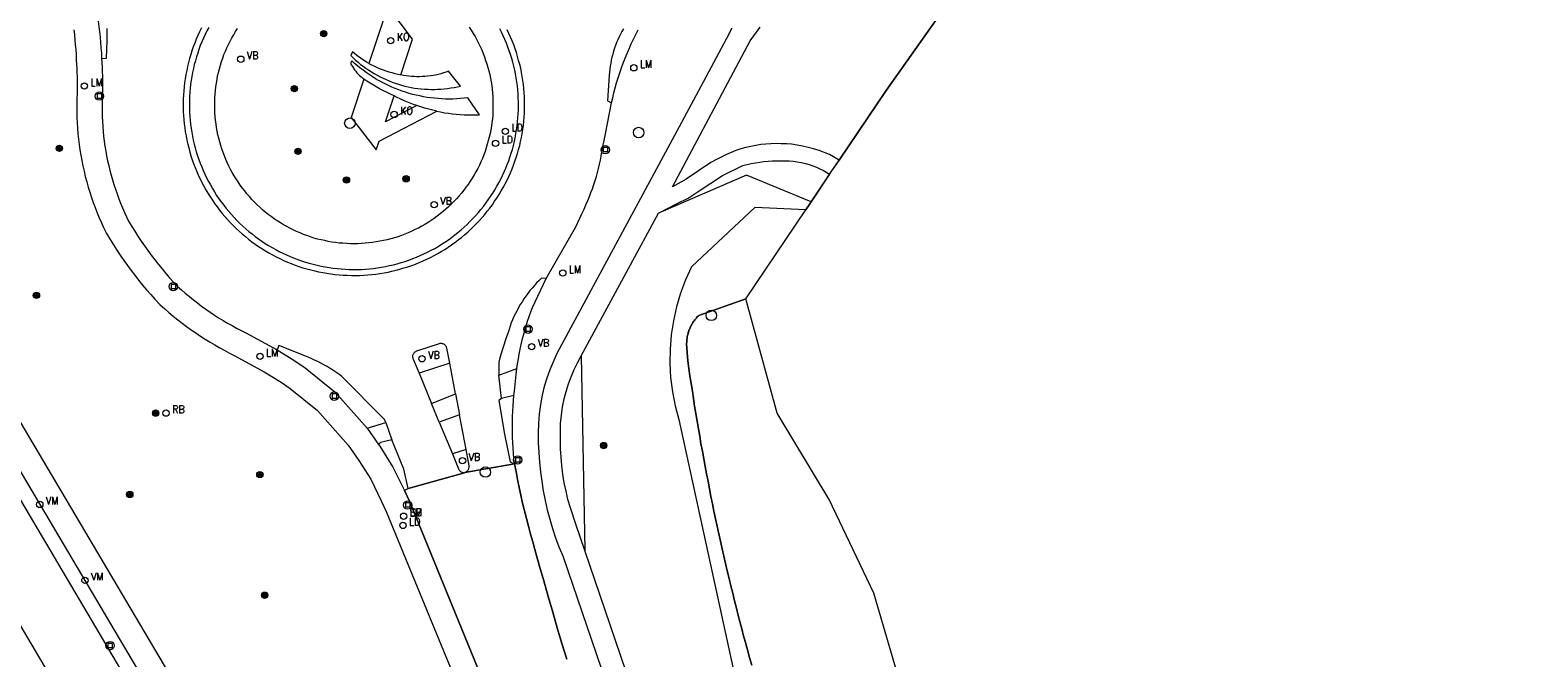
# Model space of a CAD drawing. Header units: metres. Extents: x 138165 to 154469, y 480134 to 494189.
# Tile 90 of 256: x 145729 to 145849, y 485506 to 485556. Entities that reach past the tile are written whole.
import ezdxf

# ---------------------------------------------------------------- set-up
doc = ezdxf.new("R2010")
doc.units = ezdxf.units.M
doc.header["$LTSCALE"] = 0.001
doc.header["$MEASUREMENT"] = 0
for name, color, linetype, lineweight in [('Level 5', 7, 'Continuous', 0), ('TOP-L-terrein schutting raster hek leuning', 7, 'Continuous', 0), ('TOP-L-topo objecten punt', 7, 'Continuous', 0), ('TOP-L-topo objecten vlak', 7, 'Continuous', 0), ('TOP-L-water beschoeiing', 7, 'Continuous', 0)]:
    doc.layers.add(name, color=color, linetype=linetype, lineweight=lineweight)
doc.styles.add('Style-STANDARD', font='STANDARD.shx')

# ---------------------------------------------------------------- blocks, each defined once
blk = doc.blocks.new('24')
at = {"layer": 'TOP-L-topo objecten punt', "color": 7, "linetype": 'Continuous', "lineweight": 0}
for radius in [0.025, 0.0182, 0.0115, 0.005]:
    blk.add_circle((0, 0), radius, dxfattribs=at)
blk = doc.blocks.new('31')
at = {"layer": 'TOP-L-topo objecten punt', "color": 7, "linetype": 'Continuous', "lineweight": 0}
blk.add_circle((0, 0), 0.025, dxfattribs=at)
at = {"layer": 'TOP-L-topo objecten punt', "color": 7, "linetype": 'Continuous', "lineweight": 0, "style": 'Style-STANDARD'}
blk.add_text('KO', height=0.06, dxfattribs=at).set_placement((0.0483, 0))
blk = doc.blocks.new('39')
at = {"layer": 'TOP-L-topo objecten punt', "color": 7, "linetype": 'Continuous', "lineweight": 0}
for p, q in [((0.0175, 0.0175), (-0.0175, 0.0175)), ((-0.0175, 0.0175), (-0.0175, -0.0175)), ((0.0175, 0.0175), (0.0175, -0.0175)), ((0.0175, -0.0175), (-0.0175, -0.0175))]:
    blk.add_line(p, q, dxfattribs=at)
blk.add_circle((0, 0), 0.0332, dxfattribs=at)
blk = doc.blocks.new('*U13')
at = {"layer": 'Level 5', "color": 7, "linetype": 'Continuous', "lineweight": 0}
blk.add_circle((0, 0), 0.0415, dxfattribs=at)
blk = doc.blocks.new('150')
at = {"layer": 'Level 5', "color": 7, "linetype": 'Continuous', "lineweight": 0}
blk.add_blockref('*U13', (0, 0), dxfattribs=at)
blk = doc.blocks.new('121')
at = {"layer": 'TOP-L-topo objecten punt', "color": 7, "linetype": 'Continuous', "lineweight": 0}
blk.add_circle((0, 0), 0.025, dxfattribs=at)
at = {"layer": 'TOP-L-topo objecten punt', "color": 7, "linetype": 'Continuous', "lineweight": 0, "style": 'Style-STANDARD'}
blk.add_text('LD', height=0.06, dxfattribs=at).set_placement((0.0483, 0))
blk = doc.blocks.new('16')
at = {"layer": 'TOP-L-topo objecten punt', "color": 7, "linetype": 'Continuous', "lineweight": 0}
blk.add_circle((0, 0), 0.025, dxfattribs=at)
at = {"layer": 'TOP-L-topo objecten punt', "color": 7, "linetype": 'Continuous', "lineweight": 0, "style": 'Style-STANDARD'}
blk.add_text('LM', height=0.06, dxfattribs=at).set_placement((0.0483, 0))
blk = doc.blocks.new('28')
at = {"layer": 'TOP-L-topo objecten punt', "color": 7, "linetype": 'Continuous', "lineweight": 0}
blk.add_circle((0, 0), 0.025, dxfattribs=at)
at = {"layer": 'TOP-L-topo objecten punt', "color": 7, "linetype": 'Continuous', "lineweight": 0, "style": 'Style-STANDARD'}
blk.add_text('VM', height=0.06, dxfattribs=at).set_placement((0.0483, 0))
blk = doc.blocks.new('14')
at = {"layer": 'TOP-L-topo objecten punt', "color": 7, "linetype": 'Continuous', "lineweight": 0}
blk.add_circle((0, 0), 0.025, dxfattribs=at)
at = {"layer": 'TOP-L-topo objecten punt', "color": 7, "linetype": 'Continuous', "lineweight": 0, "style": 'Style-STANDARD'}
blk.add_text('VB', height=0.06, dxfattribs=at).set_placement((0.0483, 0))
blk = doc.blocks.new('175')
at = {"layer": 'TOP-L-topo objecten punt', "color": 7, "linetype": 'Continuous', "lineweight": 0}
blk.add_circle((0, 0), 0.025, dxfattribs=at)
at = {"layer": 'TOP-L-topo objecten punt', "color": 7, "linetype": 'Continuous', "lineweight": 0, "style": 'Style-STANDARD'}
blk.add_text('SB', height=0.06, dxfattribs=at).set_placement((0.0483, 0))
blk = doc.blocks.new('127')
at = {"layer": 'TOP-L-topo objecten punt', "color": 7, "linetype": 'Continuous', "lineweight": 0}
blk.add_circle((0, 0), 0.025, dxfattribs=at)
at = {"layer": 'TOP-L-topo objecten punt', "color": 7, "linetype": 'Continuous', "lineweight": 0, "style": 'Style-STANDARD'}
blk.add_text('RB', height=0.06, dxfattribs=at).set_placement((0.0483, 0))

msp = doc.modelspace()

# ---------------------------------------------------------------- linework, layer by layer
at = {"layer": 'TOP-L-terrein schutting raster hek leuning', "flags": 128}
msp.add_lwpolyline([(145785.9, 485534.56), (145790.64, 485541.61), (145792.66, 485544.61), (145793.27, 485545.52), (145796.99, 485551.04), (145802.16, 485558.37), (145828.76, 485578.41), (145833.49, 485582.61), (145849.57, 485596.82), (145850.73, 485598.37), (145850.97, 485600.7)], dxfattribs=at)
at = {"layer": 'TOP-L-topo objecten vlak', "flags": 128}
for points in [[(145851.55, 485601.16), (145850.97, 485600.7), (145850.73, 485598.37), (145849.57, 485596.82), (145833.49, 485582.61), (145828.76, 485578.41), (145802.16, 485558.37), (145796.99, 485551.04), (145793.28, 485545.53)], [(145696.71, 485574.12), (145709.55, 485552.93), (145740.33, 485500.93), (145760.88, 485466.26), (145762.9, 485462.34)], [(145732.52, 485563.56), (145732.62, 485563.35), (145733.95, 485559.8), (145734.06, 485559.39), (145734.17, 485558.98), (145734.27, 485558.57), (145734.36, 485558.16), (145734.44, 485557.75), (145734.52, 485557.34), (145734.6, 485556.92), (145734.66, 485556.51), (145734.72, 485556.09), (145734.77, 485555.67), (145734.82, 485555.25), (145734.86, 485554.83), (145734.89, 485554.41), (145734.92, 485553.99), (145734.94, 485553.57)], [(145758.61, 485552.28), (145759.54, 485555.09), (145757.57, 485557.67), (145756.09, 485553.17)], [(145732.74, 485555.82), (145732.79, 485555.43), (145732.83, 485555.05), (145732.86, 485554.66), (145732.9, 485554.27), (145732.92, 485553.88), (145732.94, 485553.43), (145732.96, 485553.1), (145732.98, 485552.79), (145732.99, 485552.47), (145733, 485552.15), (145733, 485551.83), (145732.98, 485549.35), (145732.99, 485548.91), (145733.01, 485548.48), (145733.03, 485548.05), (145733.07, 485547.62), (145733.11, 485547.19), (145733.17, 485546.77), (145733.23, 485546.34), (145733.3, 485545.91), (145733.37, 485545.49), (145733.46, 485545.07), (145733.55, 485544.65), (145733.65, 485544.23), (145733.76, 485543.82), (145733.88, 485543.4), (145734, 485542.99), (145734.14, 485542.58), (145734.28, 485542.17), (145734.43, 485541.77), (145734.58, 485541.37), (145734.75, 485540.97), (145734.92, 485540.58), (145735.1, 485540.19), (145735.32, 485539.73), (145735.61, 485539.25), (145735.87, 485538.83), (145736.14, 485538.42), (145736.41, 485538.01), (145736.69, 485537.6), (145736.98, 485537.2), (145737.27, 485536.81), (145737.57, 485536.42), (145737.87, 485536.03), (145738.18, 485535.65), (145738.5, 485535.27), (145738.83, 485534.9), (145739.15, 485534.53), (145739.54, 485534.12), (145739.93, 485533.77), (145740.27, 485533.48), (145740.61, 485533.19), (145740.96, 485532.91), (145741.31, 485532.64), (145741.66, 485532.38), (145742.03, 485532.11), (145742.39, 485531.86), (145742.76, 485531.61), (145743.14, 485531.37), (145743.52, 485531.14), (145743.9, 485530.91), (145744.29, 485530.69), (145744.68, 485530.48), (145745.07, 485530.27), (145745.42, 485530.09), (145747.81, 485528.78), (145749.14, 485527.97), (145749.85, 485527.48), (145752.02, 485525.74), (145754.44, 485522.99), (145755.3, 485521.78), (145756.23, 485520.29), (145757.09, 485518.54), (145757.46, 485517.75), (145764.25, 485501.21)], [(145734.94, 485553.57), (145735.34, 485553.6), (145735.39, 485554.97), (145735.39, 485555.45), (145735.39, 485555.94)], [(145742.83, 485555.98), (145742.69, 485555.68), (145742.56, 485555.39), (145742.43, 485555.09), (145742.31, 485554.79), (145742.19, 485554.48), (145742.08, 485554.18), (145741.99, 485553.87), (145741.89, 485553.56), (145741.81, 485553.24), (145741.73, 485552.93), (145741.67, 485552.61), (145741.6, 485552.29), (145741.55, 485551.97), (145741.5, 485551.65), (145741.47, 485551.32), (145741.44, 485551), (145741.41, 485550.68), (145741.4, 485550.35), (145741.39, 485550.03), (145741.39, 485549.7), (145741.4, 485549.38), (145741.42, 485549.05), (145741.44, 485548.73), (145741.48, 485548.4), (145741.52, 485548.08), (145741.56, 485547.76), (145741.62, 485547.44), (145741.68, 485547.12), (145741.75, 485546.8), (145741.83, 485546.49), (145741.92, 485546.17), (145742.01, 485545.86), (145742.11, 485545.55), (145742.22, 485545.25), (145742.33, 485544.94), (145742.46, 485544.64), (145742.59, 485544.35), (145742.73, 485544.05), (145742.87, 485543.76), (145743.02, 485543.47), (145743.18, 485543.19), (145743.35, 485542.91), (145743.52, 485542.63), (145743.7, 485542.36), (145743.88, 485542.09), (145744.07, 485541.83), (145744.27, 485541.57), (145744.47, 485541.32), (145744.68, 485541.07), (145744.9, 485540.83), (145745.12, 485540.59), (145745.35, 485540.36), (145745.58, 485540.13), (145745.82, 485539.91), (145746.06, 485539.69), (145746.31, 485539.48), (145746.56, 485539.28), (145746.82, 485539.08), (145747.08, 485538.89), (145747.35, 485538.71), (145747.62, 485538.53), (145747.9, 485538.36), (145748.18, 485538.19), (145748.46, 485538.03), (145748.75, 485537.88), (145749.04, 485537.74), (145749.34, 485537.6), (145749.64, 485537.47), (145749.94, 485537.35), (145750.24, 485537.23), (145750.55, 485537.12), (145750.86, 485537.02), (145751.17, 485536.93), (145751.48, 485536.84), (145751.8, 485536.77), (145752.11, 485536.7), (145752.43, 485536.63), (145752.75, 485536.58), (145753.08, 485536.53), (145753.4, 485536.49), (145753.72, 485536.46), (145754.05, 485536.43), (145754.37, 485536.42), (145754.7, 485536.41)], [(145743.41, 485556.03), (145743.27, 485555.75), (145743.13, 485555.46), (145743, 485555.18), (145742.87, 485554.88), (145742.75, 485554.59), (145742.64, 485554.29), (145742.54, 485553.99), (145742.44, 485553.69), (145742.36, 485553.39), (145742.27, 485553.08), (145742.2, 485552.77), (145742.13, 485552.46), (145742.08, 485552.15), (145742.02, 485551.84), (145741.98, 485551.52), (145741.95, 485551.21), (145741.92, 485550.89), (145741.9, 485550.57), (145741.89, 485550.26), (145741.88, 485549.94), (145741.89, 485549.62), (145741.9, 485549.31), (145741.92, 485548.99), (145741.94, 485548.67), (145741.98, 485548.36), (145742.02, 485548.04), (145742.07, 485547.73), (145742.13, 485547.42), (145742.19, 485547.11), (145742.26, 485546.8), (145742.34, 485546.49), (145742.43, 485546.19), (145742.53, 485545.88), (145742.63, 485545.58), (145742.74, 485545.29), (145742.86, 485544.99), (145742.98, 485544.7), (145743.11, 485544.41), (145743.25, 485544.12), (145743.39, 485543.84), (145743.55, 485543.57), (145743.7, 485543.29), (145743.87, 485543.01), (145744.04, 485542.74), (145744.22, 485542.48), (145744.41, 485542.22), (145744.6, 485541.96), (145744.8, 485541.71), (145745, 485541.46), (145745.21, 485541.22), (145745.43, 485540.99), (145745.65, 485540.76), (145745.88, 485540.53), (145746.11, 485540.31), (145746.35, 485540.1), (145746.59, 485539.89), (145746.84, 485539.69), (145747.09, 485539.49), (145747.35, 485539.3), (145747.61, 485539.12), (145747.88, 485538.94), (145748.15, 485538.77), (145748.43, 485538.61), (145748.71, 485538.45), (145748.99, 485538.31), (145749.28, 485538.16), (145749.57, 485538.03), (145749.86, 485537.9), (145750.16, 485537.78), (145750.46, 485537.67), (145750.76, 485537.56), (145751.07, 485537.46), (145751.37, 485537.37), (145751.68, 485537.29), (145751.99, 485537.21), (145752.31, 485537.14), (145752.62, 485537.08), (145752.94, 485537.03), (145753.25, 485536.99), (145753.57, 485536.95), (145753.89, 485536.92), (145754.21, 485536.9), (145754.53, 485536.89), (145754.85, 485536.88), (145755.17, 485536.88), (145755.49, 485536.89), (145755.81, 485536.91), (145756.13, 485536.94), (145756.45, 485536.97), (145756.76, 485537.01), (145757.08, 485537.06), (145757.39, 485537.12), (145757.71, 485537.19), (145758.02, 485537.26), (145758.33, 485537.34), (145758.64, 485537.43), (145758.94, 485537.52), (145759.25, 485537.63), (145759.55, 485537.74), (145759.85, 485537.85), (145760.14, 485537.98), (145760.43, 485538.11), (145760.72, 485538.25), (145761, 485538.4), (145761.29, 485538.55), (145761.56, 485538.71), (145761.83, 485538.88), (145762.1, 485539.05), (145762.37, 485539.23), (145762.63, 485539.42), (145762.88, 485539.61), (145763.13, 485539.81), (145763.38, 485540.02), (145763.62, 485540.23), (145763.85, 485540.45), (145764.08, 485540.67), (145764.31, 485540.9), (145764.53, 485541.14), (145764.74, 485541.38), (145764.95, 485541.62), (145765.14, 485541.87), (145765.34, 485542.12), (145765.53, 485542.38), (145765.71, 485542.65), (145765.88, 485542.91), (145766.05, 485543.19), (145766.21, 485543.46), (145766.37, 485543.74), (145766.51, 485544.02), (145766.65, 485544.3), (145766.79, 485544.59), (145766.91, 485544.88), (145767.03, 485545.18), (145767.14, 485545.47), (145767.24, 485545.77), (145767.34, 485546.07), (145767.43, 485546.38), (145767.51, 485546.68), (145767.59, 485546.99), (145767.65, 485547.3), (145767.71, 485547.61), (145767.77, 485547.93), (145767.81, 485548.24), (145767.85, 485548.55), (145767.87, 485548.87), (145767.89, 485549.19), (145767.91, 485549.5), (145767.91, 485549.82), (145767.91, 485550.14), (145767.9, 485550.45), (145767.88, 485550.77), (145767.86, 485551.09), (145767.83, 485551.4), (145767.79, 485551.72), (145767.74, 485552.03), (145767.68, 485552.34), (145767.62, 485552.65), (145767.55, 485552.96), (145767.47, 485553.27), (145767.38, 485553.57), (145767.29, 485553.88), (145767.19, 485554.17), (145767.08, 485554.47), (145766.96, 485554.77), (145766.84, 485555.06), (145766.71, 485555.35), (145766.57, 485555.64), (145766.43, 485555.92)], [(145764.02, 485556.04), (145764.18, 485555.8), (145764.33, 485555.55), (145764.48, 485555.3), (145764.62, 485555.04), (145764.76, 485554.78), (145764.89, 485554.51), (145765.01, 485554.25), (145765.12, 485553.97), (145765.22, 485553.7), (145765.32, 485553.42), (145765.41, 485553.15), (145765.5, 485552.86), (145765.57, 485552.58), (145765.64, 485552.29), (145765.7, 485552.01), (145765.75, 485551.72), (145765.8, 485551.43), (145765.83, 485551.14), (145765.86, 485550.84), (145765.89, 485550.55), (145765.9, 485550.26), (145765.9, 485549.96), (145765.9, 485549.67), (145765.89, 485549.38), (145765.88, 485549.08), (145765.85, 485548.79), (145765.82, 485548.5), (145765.77, 485548.21), (145765.73, 485547.92), (145765.67, 485547.63), (145765.61, 485547.34), (145765.53, 485547.06), (145765.45, 485546.78), (145765.37, 485546.49), (145765.27, 485546.22), (145765.17, 485545.94), (145765.06, 485545.67), (145764.94, 485545.4), (145764.82, 485545.13), (145764.69, 485544.87), (145764.55, 485544.61), (145764.4, 485544.36), (145764.25, 485544.1), (145764.1, 485543.86), (145763.93, 485543.61), (145763.76, 485543.38), (145763.58, 485543.14), (145763.4, 485542.91), (145763.21, 485542.69), (145763.01, 485542.47), (145762.81, 485542.26), (145762.6, 485542.05), (145762.39, 485541.84), (145762.17, 485541.65), (145761.95, 485541.46), (145761.72, 485541.27), (145761.49, 485541.09), (145761.25, 485540.92), (145761.01, 485540.76), (145760.76, 485540.59), (145760.51, 485540.44), (145760.26, 485540.3), (145760, 485540.16), (145759.73, 485540.03), (145759.47, 485539.9), (145759.2, 485539.78), (145758.93, 485539.67), (145758.65, 485539.57), (145758.38, 485539.47), (145758.1, 485539.38), (145757.81, 485539.3), (145757.53, 485539.23), (145757.24, 485539.16), (145756.95, 485539.11), (145756.67, 485539.06), (145756.37, 485539.01), (145756.08, 485538.98), (145755.79, 485538.95), (145755.5, 485538.93), (145755.2, 485538.92), (145754.91, 485538.92), (145754.62, 485538.92), (145754.33, 485538.93), (145754.03, 485538.95), (145753.74, 485538.97), (145753.45, 485539.01), (145753.16, 485539.05), (145752.87, 485539.1), (145752.59, 485539.16), (145752.3, 485539.22), (145752.02, 485539.29), (145751.74, 485539.37), (145751.46, 485539.46), (145751.18, 485539.56), (145750.91, 485539.66), (145750.64, 485539.77), (145750.37, 485539.88), (145750.1, 485540.01), (145749.84, 485540.14), (145749.58, 485540.27), (145749.33, 485540.42), (145749.08, 485540.57), (145748.83, 485540.73), (145748.59, 485540.89), (145748.35, 485541.06), (145748.12, 485541.24), (145747.89, 485541.42), (145747.67, 485541.61), (145747.45, 485541.8), (145747.23, 485542.01), (145747.03, 485542.21), (145746.83, 485542.42), (145746.63, 485542.64), (145746.44, 485542.86), (145746.26, 485543.09), (145746.08, 485543.32), (145745.9, 485543.56), (145745.74, 485543.8), (145745.58, 485544.04), (145745.43, 485544.29), (145745.28, 485544.54), (145745.14, 485544.8), (145745.01, 485545.06), (145744.88, 485545.33), (145744.77, 485545.59), (145744.65, 485545.87), (145744.55, 485546.14), (145744.45, 485546.41), (145744.36, 485546.69), (145744.28, 485546.97), (145744.21, 485547.26), (145744.14, 485547.54), (145744.08, 485547.83), (145744.03, 485548.12), (145743.99, 485548.41), (145743.95, 485548.7), (145743.92, 485548.99), (145743.9, 485549.28), (145743.89, 485549.57), (145743.89, 485549.86), (145743.89, 485550.16), (145743.9, 485550.45), (145743.92, 485550.74), (145743.94, 485551.03), (145743.98, 485551.32), (145744.02, 485551.61), (145744.07, 485551.9), (145744.12, 485552.19), (145744.19, 485552.47), (145744.26, 485552.76), (145744.34, 485553.04), (145744.43, 485553.32), (145744.52, 485553.59), (145744.62, 485553.87), (145744.73, 485554.14), (145744.85, 485554.41), (145744.97, 485554.67), (145745.1, 485554.93), (145745.24, 485555.19), (145745.39, 485555.44), (145745.54, 485555.69), (145745.7, 485555.94)], [(145754.7, 485536.41), (145755.02, 485536.41), (145755.34, 485536.41), (145755.67, 485536.43), (145755.99, 485536.45), (145756.31, 485536.48), (145756.64, 485536.52), (145756.96, 485536.56), (145757.28, 485536.62), (145757.6, 485536.68), (145757.91, 485536.75), (145758.23, 485536.82), (145758.54, 485536.91), (145758.85, 485537), (145759.16, 485537.09), (145759.47, 485537.2), (145759.77, 485537.31), (145760.07, 485537.43), (145760.37, 485537.56), (145760.67, 485537.7), (145760.96, 485537.84), (145761.24, 485537.99), (145761.53, 485538.14), (145761.81, 485538.31), (145762.09, 485538.47), (145762.36, 485538.65), (145762.63, 485538.83), (145762.89, 485539.02), (145763.15, 485539.22), (145763.4, 485539.42), (145763.65, 485539.62), (145763.9, 485539.84), (145764.14, 485540.06), (145764.37, 485540.28), (145764.6, 485540.51), (145764.82, 485540.75), (145765.04, 485540.99), (145765.25, 485541.23), (145765.45, 485541.48), (145765.65, 485541.74), (145765.85, 485542), (145766.03, 485542.27), (145766.21, 485542.53), (145766.39, 485542.81), (145766.55, 485543.09), (145766.71, 485543.37), (145766.87, 485543.65), (145767.02, 485543.94), (145767.15, 485544.24), (145767.29, 485544.53), (145767.41, 485544.83), (145767.53, 485545.13), (145767.64, 485545.44), (145767.74, 485545.74), (145767.84, 485546.05), (145767.93, 485546.37), (145768.01, 485546.68), (145768.08, 485547), (145768.15, 485547.31), (145768.21, 485547.63), (145768.26, 485547.95), (145768.3, 485548.27), (145768.34, 485548.6), (145768.36, 485548.92), (145768.39, 485549.24), (145768.4, 485549.57), (145768.4, 485549.89), (145768.4, 485550.22), (145768.39, 485550.54), (145768.37, 485550.86), (145768.34, 485551.19), (145768.3, 485551.51), (145768.26, 485551.83), (145768.21, 485552.15), (145768.15, 485552.47), (145768.09, 485552.79), (145768.02, 485553.1), (145767.93, 485553.42), (145767.85, 485553.73), (145767.75, 485554.04), (145767.65, 485554.34), (145767.54, 485554.65), (145767.42, 485554.95), (145767.29, 485555.25), (145767.16, 485555.55), (145767.02, 485555.84)], [(145784.8, 485555.96), (145784.36, 485555.15), (145782.52, 485551.69), (145780.25, 485547.47), (145770.96, 485530.24), (145770.4, 485528.95), (145770.17, 485528.29), (145769.96, 485527.62), (145769.79, 485526.94), (145769.65, 485526.2), (145769.55, 485525.45), (145769.49, 485524.69), (145769.47, 485523.93), (145769.48, 485523.17), (145769.52, 485522.41), (145769.58, 485521.65), (145769.65, 485520.89), (145769.75, 485520.13), (145769.87, 485519.37), (145770.02, 485518.62), (145770.19, 485517.87), (145770.39, 485517.13), (145770.61, 485516.39), (145770.85, 485515.66), (145771.12, 485514.95), (145771.42, 485514.24), (145782.41, 485482.01)], [(145776.22, 485555.91), (145776.1, 485555.7), (145775.98, 485555.49), (145775.88, 485555.27), (145775.78, 485555.05), (145775.68, 485554.83), (145775.59, 485554.6), (145775.51, 485554.37), (145775.44, 485554.14), (145775.37, 485553.91), (145775.31, 485553.67), (145775.25, 485553.44), (145775.21, 485553.2), (145775.17, 485552.96), (145775.14, 485552.72), (145775.11, 485552.48), (145775.09, 485552.24), (145774.95, 485550.22), (145775.28, 485550.05)], [(145775.28, 485550.05), (145775.37, 485550.45), (145775.47, 485550.85), (145775.57, 485551.25), (145775.68, 485551.65), (145775.8, 485552.04), (145775.93, 485552.43), (145776.06, 485552.82), (145776.2, 485553.2), (145776.35, 485553.58), (145776.51, 485553.97), (145776.67, 485554.34), (145776.83, 485554.72), (145777.01, 485555.09), (145777.19, 485555.46), (145777.38, 485555.82)], [(145793.28, 485545.53), (145792.52, 485545.97), (145791.69, 485546.29), (145791.26, 485546.43), (145790.83, 485546.54), (145790.39, 485546.64), (145789.95, 485546.72), (145789.51, 485546.78), (145789.11, 485546.81), (145788.7, 485546.83), (145788.3, 485546.84), (145787.89, 485546.83), (145787.49, 485546.8), (145787.09, 485546.76), (145786.69, 485546.69), (145786.29, 485546.61), (145785.89, 485546.52), (145785.51, 485546.41), (145785.12, 485546.28), (145784.74, 485546.13), (145784.36, 485545.97), (145784, 485545.8), (145783.64, 485545.61), (145783.12, 485545.33), (145781.19, 485544.03), (145780.1, 485543.42), (145786.25, 485554.95), (145787.02, 485556.04)], [(145756.09, 485553.17), (145755.89, 485553.28), (145755.7, 485553.41), (145755.5, 485553.53), (145755.32, 485553.66), (145755.13, 485553.8), (145754.95, 485553.95), (145754.78, 485554.09), (145754.65, 485553.8), (145754.84, 485553.62), (145755.03, 485553.44), (145755.23, 485553.27), (145755.43, 485553.1), (145755.64, 485552.95), (145755.85, 485552.79), (145756.07, 485552.65), (145756.29, 485552.5), (145756.51, 485552.37), (145756.74, 485552.24), (145756.97, 485552.12), (145757.2, 485552), (145757.44, 485551.9), (145757.68, 485551.79), (145757.93, 485551.7), (145758.17, 485551.61), (145758.42, 485551.53), (145758.67, 485551.46), (145758.93, 485551.39), (145759.18, 485551.33), (145759.44, 485551.28), (145759.7, 485551.23), (145759.95, 485551.2), (145760.21, 485551.17), (145760.48, 485551.15), (145760.74, 485551.13), (145761, 485551.12), (145761.26, 485551.12), (145761.52, 485551.13), (145761.78, 485551.15), (145762.04, 485551.17), (145762.3, 485551.2), (145762.56, 485551.24), (145762.82, 485551.28), (145763.08, 485551.33), (145763.33, 485551.39), (145762.39, 485552.56), (145762.19, 485552.49), (145761.98, 485552.42), (145761.78, 485552.36), (145761.57, 485552.31), (145761.36, 485552.26), (145761.16, 485552.22), (145760.95, 485552.19), (145760.73, 485552.16), (145760.52, 485552.14), (145760.31, 485552.13), (145760.09, 485552.12), (145759.88, 485552.12), (145759.67, 485552.13), (145759.45, 485552.15), (145759.24, 485552.17), (145759.03, 485552.2), (145758.82, 485552.23), (145758.61, 485552.28)], [(145742.05, 485501.95), (145711.26, 485553.96)], [(145734.94, 485553.57), (145734.96, 485553.22), (145734.98, 485552.88), (145734.99, 485552.53), (145735, 485552.18), (145735, 485551.83), (145734.98, 485549.37), (145734.99, 485548.98), (145735, 485548.59), (145735.03, 485548.2), (145735.06, 485547.81), (145735.1, 485547.42), (145735.15, 485547.03), (145735.2, 485546.64), (145735.27, 485546.25), (145735.34, 485545.87), (145735.41, 485545.48), (145735.5, 485545.1), (145735.59, 485544.72), (145735.69, 485544.34), (145735.8, 485543.97), (145735.91, 485543.59), (145736.03, 485543.22), (145736.16, 485542.85), (145736.3, 485542.48), (145736.44, 485542.12), (145736.59, 485541.76), (145736.74, 485541.4), (145736.91, 485541.04), (145737.08, 485540.69), (145737.32, 485540.29), (145737.56, 485539.9), (145737.81, 485539.52), (145738.06, 485539.13), (145738.33, 485538.75), (145738.59, 485538.38), (145738.87, 485538.01), (145739.15, 485537.64), (145739.43, 485537.28), (145739.72, 485536.92), (145740.02, 485536.57), (145740.32, 485536.22), (145740.63, 485535.88), (145740.94, 485535.54), (145741.25, 485535.27), (145741.56, 485535), (145741.88, 485534.74), (145742.2, 485534.48), (145742.52, 485534.23), (145742.85, 485533.99), (145743.18, 485533.75), (145743.52, 485533.51), (145743.86, 485533.28), (145744.2, 485533.06), (145744.55, 485532.85), (145744.9, 485532.64), (145745.26, 485532.44), (145745.62, 485532.24), (145745.98, 485532.05), (145746.35, 485531.86), (145748.82, 485530.52)], [(145761.46, 485549.4), (145761.76, 485549.34), (145762.07, 485549.28), (145762.37, 485549.23), (145762.68, 485549.2), (145762.99, 485549.16), (145763.3, 485549.14), (145763.61, 485549.12), (145763.92, 485549.11), (145764.22, 485549.1), (145764.53, 485549.11), (145764.84, 485549.12), (145763.9, 485550.45), (145763.61, 485550.42), (145763.32, 485550.39), (145763.03, 485550.37), (145762.73, 485550.36), (145762.44, 485550.36), (145762.15, 485550.36), (145761.86, 485550.37), (145761.57, 485550.39), (145761.27, 485550.42), (145760.98, 485550.45), (145760.7, 485550.49), (145760.41, 485550.54), (145760.12, 485550.6), (145759.83, 485550.66), (145759.55, 485550.73), (145759.27, 485550.81), (145758.99, 485550.89), (145758.71, 485550.99), (145758.44, 485551.09), (145758.17, 485551.19), (145757.9, 485551.31), (145757.63, 485551.43), (145757.37, 485551.55), (145757.11, 485551.69), (145756.85, 485551.83), (145756.6, 485551.97), (145756.35, 485552.13), (145756.1, 485552.29), (145755.86, 485552.46), (145755.63, 485552.63), (145755.4, 485552.81), (145755.17, 485552.99), (145754.95, 485553.18), (145754.73, 485553.38), (145754.63, 485553.18), (145754.7, 485553.05), (145754.78, 485552.92), (145754.86, 485552.8), (145754.95, 485552.67), (145755.04, 485552.56), (145755.13, 485552.44), (145755.23, 485552.33), (145755.34, 485552.23), (145755.45, 485552.13), (145755.57, 485552.03), (145755.68, 485551.94)], [(145756.09, 485553.17), (145756.3, 485553.06), (145756.52, 485552.95), (145756.75, 485552.85), (145756.97, 485552.76), (145757.2, 485552.67), (145757.43, 485552.59), (145757.66, 485552.51), (145757.9, 485552.45), (145758.13, 485552.38), (145758.37, 485552.33), (145758.61, 485552.28)], [(145755.68, 485551.94), (145754.69, 485548.91), (145756.66, 485546.34), (145756.89, 485547.03), (145761.46, 485549.4)], [(145758.07, 485550.62), (145757.79, 485550.74), (145757.52, 485550.88), (145757.24, 485551.01), (145756.98, 485551.15), (145756.71, 485551.3), (145756.45, 485551.45), (145756.19, 485551.61), (145755.93, 485551.77), (145755.68, 485551.94)], [(145759.87, 485549.84), (145757.39, 485548.55), (145758.07, 485550.62)], [(145759.87, 485549.84), (145759.61, 485549.93), (145759.35, 485550.03), (145759.08, 485550.14), (145758.83, 485550.25), (145758.57, 485550.37), (145758.32, 485550.49), (145758.07, 485550.62)], [(145761.46, 485549.4), (145761.14, 485549.47), (145760.82, 485549.56), (145760.5, 485549.64), (145760.19, 485549.74), (145759.87, 485549.84)], [(145770.1, 485536.16), (145772.44, 485540.25), (145772.61, 485540.6), (145772.78, 485540.94), (145772.94, 485541.29), (145773.1, 485541.64), (145773.25, 485541.99), (145773.4, 485542.34), (145773.53, 485542.65), (145773.65, 485542.96), (145773.77, 485543.27), (145773.88, 485543.59), (145773.98, 485543.91), (145774.08, 485544.23), (145774.17, 485544.55), (145774.25, 485544.87), (145774.33, 485545.2), (145774.4, 485545.52), (145774.46, 485545.85), (145774.52, 485546.18), (145774.79, 485547.61), (145775.28, 485550.05)], [(145778.98, 485541.34), (145780.48, 485542.09), (145781.35, 485542.53), (145782.22, 485543.09), (145784.06, 485544.32), (145785.67, 485545.11), (145786.33, 485545.26), (145786.66, 485545.32), (145787, 485545.37), (145787.33, 485545.41), (145787.67, 485545.44), (145788, 485545.46), (145788.33, 485545.47), (145788.66, 485545.48), (145788.99, 485545.48), (145789.32, 485545.47), (145789.64, 485545.44), (145789.97, 485545.4), (145790.29, 485545.34), (145790.61, 485545.26), (145790.9, 485545.18), (145791.19, 485545.08), (145791.48, 485544.96), (145791.76, 485544.84), (145792.03, 485544.7), (145792.3, 485544.55), (145792.53, 485544.41)], [(145792.53, 485544.41), (145793.27, 485545.51), (145793.28, 485545.53)], [(145791.06, 485542.22), (145785.95, 485544.34), (145778.98, 485541.34)], [(145792.53, 485544.41), (145791.06, 485542.22)], [(145791.06, 485542.22), (145790.64, 485541.61)], [(145772.88, 485530.05), (145778.98, 485541.34)], [(145790.64, 485541.61), (145786.6, 485541.79), (145781.6, 485537.1), (145781.13, 485536.07), (145780.74, 485535.01), (145780.42, 485533.93), (145780.17, 485532.83), (145780, 485531.71), (145779.91, 485530.58), (145779.89, 485529.46), (145779.95, 485528.33), (145780.09, 485527.21), (145780.3, 485526.1), (145780.59, 485525.01), (145785.18, 485503.99)], [(145785.9, 485534.56), (145790.64, 485541.61)], [(145770.1, 485536.16), (145769.73, 485536.2), (145769.54, 485536.01), (145769.35, 485535.82), (145769.17, 485535.62), (145768.99, 485535.41), (145768.82, 485535.21), (145768.65, 485534.99), (145768.5, 485534.78), (145768.34, 485534.56), (145768.2, 485534.33), (145768.06, 485534.1), (145767.92, 485533.87), (145767.8, 485533.63), (145767.67, 485533.39), (145767.56, 485533.15), (145767.45, 485532.9), (145767.35, 485532.65), (145767.26, 485532.4), (145767.17, 485532.14), (145767.1, 485531.89), (145766.98, 485531.56), (145766.86, 485531.23), (145766.75, 485530.9), (145766.64, 485530.57), (145766.54, 485530.23), (145766.45, 485529.9), (145766.36, 485529.56), (145766.36, 485528.51)], [(145767.79, 485529.05), (145767.85, 485529.43), (145767.91, 485529.81), (145767.98, 485530.19), (145768.05, 485530.57), (145768.13, 485530.94), (145768.22, 485531.32), (145768.32, 485531.69), (145768.42, 485532.06), (145768.53, 485532.43), (145768.64, 485532.79), (145768.77, 485533.16), (145768.9, 485533.52), (145769.03, 485533.88), (145770.1, 485536.16)], [(145785.9, 485534.56), (145782.17, 485533.24), (145782.12, 485533.19), (145782.06, 485533.13), (145782.01, 485533.07), (145781.96, 485533.01), (145781.91, 485532.95), (145781.86, 485532.89), (145781.81, 485532.82), (145781.77, 485532.76), (145781.72, 485532.69), (145781.68, 485532.62), (145781.64, 485532.56), (145781.6, 485532.49), (145781.56, 485532.42), (145781.53, 485532.34), (145781.49, 485532.27), (145781.46, 485532.2), (145781.43, 485532.13), (145781.4, 485532.05), (145781.38, 485531.98), (145781.35, 485531.9), (145781.33, 485531.82), (145781.31, 485531.75), (145781.29, 485531.67), (145781.27, 485531.59), (145781.26, 485531.51), (145781.25, 485531.43), (145781.24, 485531.36), (145781.23, 485531.28), (145781.22, 485531.2), (145781.22, 485531.12), (145781.21, 485531.04), (145781.21, 485530.96), (145781.21, 485530.88), (145781.22, 485530.8), (145781.22, 485530.72), (145781.23, 485530.67), (145781.31, 485529.66), (145781.4, 485529.06), (145781.48, 485528.47), (145781.57, 485527.87), (145781.67, 485527.27), (145781.76, 485526.67), (145781.85, 485526.08), (145781.95, 485525.48), (145782.05, 485524.88), (145782.15, 485524.29), (145782.25, 485523.69), (145782.35, 485523.1), (145782.46, 485522.5), (145782.57, 485521.91), (145782.68, 485521.31), (145782.79, 485520.72), (145782.91, 485520.13), (145783.02, 485519.53), (145783.14, 485518.94), (145783.26, 485518.35), (145783.38, 485517.76), (145783.51, 485517.16), (145783.63, 485516.57), (145783.76, 485515.98), (145783.89, 485515.39), (145784.02, 485514.8), (145784.16, 485514.21), (145784.29, 485513.62), (145784.43, 485513.04), (145784.57, 485512.45), (145784.71, 485511.86), (145784.86, 485511.28), (145785, 485510.69), (145785.15, 485510.1), (145785.3, 485509.52), (145785.45, 485508.93), (145785.6, 485508.35), (145785.7, 485507.99), (145785.86, 485507.39), (145786.03, 485506.79), (145786.2, 485506.19), (145786.38, 485505.59)], [(145885.75, 485441.01), (145877.38, 485438.13), (145874.35, 485437.58), (145871.54, 485437.5), (145867.21, 485437.71), (145859.85, 485438.55), (145852.7, 485440.73), (145843.76, 485442.26), (145836.97, 485445.48), (145831.88, 485449.89), (145828.09, 485453.34), (145823.39, 485458.49), (145817.55, 485465.31), (145812.14, 485473.03), (145808.98, 485478.91), (145807.01, 485482.01), (145805.37, 485485.71), (145802.93, 485491.26), (145800.04, 485498.02), (145799.03, 485501.04), (145796.02, 485511.28), (145792.49, 485518.69), (145788.37, 485525.51), (145785.9, 485534.56)], [(145761.66, 485462.58), (145721.05, 485531.33)], [(145757.42, 485524.78), (145757.32, 485525.01), (145753.92, 485528.44), (145753.7, 485528.6), (145753.47, 485528.76), (145753.24, 485528.91), (145753.01, 485529.06), (145752.77, 485529.21), (145752.53, 485529.34), (145752.28, 485529.47), (145752.04, 485529.6), (145751.79, 485529.72), (145751.53, 485529.83), (145751.28, 485529.94), (145751.02, 485530.04), (145748.95, 485530.87), (145748.82, 485530.52)], [(145748.82, 485530.52), (145750.23, 485529.65), (145751.04, 485529.09), (145753.41, 485527.19), (145755.94, 485524.32)], [(145762.48, 485529.47), (145762.25, 485530.66), (145762.23, 485530.71), (145762.21, 485530.77), (145762.18, 485530.82), (145762.15, 485530.86), (145762.11, 485530.9), (145762.06, 485530.94), (145762.02, 485530.97), (145761.97, 485530.99), (145761.91, 485531.01), (145761.86, 485531.02), (145761.8, 485531.03), (145761.74, 485531.03), (145761.69, 485531.02), (145761.63, 485531.01), (145759.86, 485530.42), (145759.81, 485530.41), (145759.76, 485530.38), (145759.71, 485530.35), (145759.67, 485530.31), (145759.63, 485530.27), (145759.6, 485530.22), (145759.58, 485530.18), (145759.56, 485530.12), (145759.54, 485530.07), (145759.54, 485530.01), (145759.54, 485529.96), (145759.55, 485529.9), (145759.56, 485529.85), (145759.58, 485529.8), (145760.07, 485528.67)], [(145762.48, 485529.47), (145760.07, 485528.67)], [(145762.94, 485527.05), (145762.48, 485529.47)], [(145766.36, 485528.51), (145767.79, 485529.05)], [(145767.55, 485526.91), (145767.59, 485527.25), (145767.74, 485528.58), (145767.79, 485529.05)], [(145773.16, 485514.65), (145772.45, 485516.73), (145772.02, 485518.02), (145771.83, 485518.68), (145771.68, 485519.35), (145771.54, 485520.02), (145771.43, 485520.69), (145771.35, 485521.37), (145771.29, 485522.05), (145771.25, 485522.71), (145771.23, 485523.37), (145771.23, 485524.04), (145771.25, 485524.7), (145771.31, 485525.36), (145771.4, 485526.01), (145771.53, 485526.66), (145771.69, 485527.24), (145771.87, 485527.83), (145772.09, 485528.4), (145772.33, 485528.96), (145772.59, 485529.51), (145772.88, 485530.05)], [(145772.88, 485530.05), (145773.16, 485514.65)], [(145716.66, 485528.73), (145757.47, 485459.66)], [(145760.07, 485528.67), (145761.04, 485526.29)], [(145766.57, 485526.67), (145766.36, 485528.51)], [(145761.04, 485526.29), (145762.94, 485527.05)], [(145762.94, 485527.05), (145763.25, 485525.38)], [(145766.57, 485526.67), (145766.35, 485526.51), (145766.82, 485523.85), (145767.26, 485521.68), (145767.6, 485521.52)], [(145767.55, 485526.91), (145766.57, 485526.67)], [(145767.6, 485521.52), (145767.56, 485521.94), (145767.52, 485522.35), (145767.49, 485522.77), (145767.47, 485523.18), (145767.45, 485523.59), (145767.44, 485524.01), (145767.44, 485524.43), (145767.44, 485524.84), (145767.45, 485525.26), (145767.46, 485525.67), (145767.49, 485526.09), (145767.52, 485526.5), (145767.55, 485526.91)], [(145761.65, 485524.81), (145761.04, 485526.29)], [(145755.94, 485524.32), (145757.42, 485524.78)], [(145755.94, 485524.32), (145756.85, 485523.05)], [(145757.42, 485524.78), (145757.9, 485523.4)], [(145763.25, 485525.38), (145761.65, 485524.81)], [(145761.65, 485524.81), (145762.69, 485522.29)], [(145763.77, 485522.64), (145763.25, 485525.38)], [(145757.9, 485523.4), (145757, 485523.2), (145756.85, 485523.05)], [(145759.19, 485519.55), (145758.86, 485521.08), (145757.9, 485523.4)], [(145756.85, 485523.05), (145756.96, 485522.9), (145757.98, 485521.26), (145758.89, 485519.41)], [(145763.77, 485522.64), (145762.69, 485522.29)], [(145762.69, 485522.29), (145763.16, 485521.12), (145763.19, 485521.07), (145763.22, 485521.02), (145763.25, 485520.98), (145763.29, 485520.94), (145763.34, 485520.9), (145763.38, 485520.87), (145763.43, 485520.85), (145763.49, 485520.83), (145763.54, 485520.82), (145763.6, 485520.81), (145763.65, 485520.81)], [(145763.68, 485520.83), (145763.74, 485520.85), (145763.79, 485520.89), (145763.84, 485520.92), (145763.88, 485520.96), (145763.92, 485521.01), (145763.95, 485521.06), (145763.98, 485521.12), (145763.99, 485521.17), (145764.01, 485521.23), (145764.01, 485521.29), (145764.01, 485521.35), (145763.77, 485522.64)], [(145771.73, 485506.07), (145771.35, 485507.31), (145770.98, 485508.54), (145770.62, 485509.78), (145770.26, 485511.01), (145769.91, 485512.25), (145769.56, 485513.49), (145769.22, 485514.73), (145769.04, 485515.34), (145768.87, 485515.95), (145768.7, 485516.57), (145768.54, 485517.18), (145768.39, 485517.8), (145768.24, 485518.41), (145768.1, 485519.03), (145767.97, 485519.65), (145767.84, 485520.28), (145767.72, 485520.9), (145767.6, 485521.52), (145763.68, 485520.83), (145763.65, 485520.81), (145759.19, 485519.55), (145758.89, 485519.41), (145759.29, 485518.55), (145766.11, 485501.93)], [(145759.19, 485519.55), (145763.65, 485520.81)], [(145763.65, 485520.81), (145763.68, 485520.83)], [(145763.68, 485520.83), (145767.6, 485521.52)], [(145767.6, 485521.52), (145767.72, 485520.9), (145767.84, 485520.28), (145767.97, 485519.65), (145768.1, 485519.03), (145768.24, 485518.41), (145768.39, 485517.8), (145768.54, 485517.18), (145768.7, 485516.57), (145768.87, 485515.95), (145769.04, 485515.34), (145769.22, 485514.73), (145769.56, 485513.49), (145769.91, 485512.25), (145770.26, 485511.01), (145770.62, 485509.78), (145770.98, 485508.54), (145771.35, 485507.31), (145771.73, 485506.07)], [(145758.89, 485519.41), (145759.19, 485519.55)], [(145775.89, 485474.74), (145772.26, 485484.57), (145771.68, 485486.21), (145771.2, 485487.58), (145770.24, 485490.33), (145769.77, 485491.71), (145769.2, 485493.36), (145768.82, 485494.47), (145766.11, 485501.93), (145759.29, 485518.55), (145758.89, 485519.41)], [(145787.09, 485474.62), (145785.9, 485477.63), (145784.77, 485480.66), (145784.43, 485481.65), (145783.7, 485483.72), (145773.16, 485514.65)]]:
    msp.add_lwpolyline(points, dxfattribs=at)
at = {"layer": 'TOP-L-water beschoeiing', "flags": 128}
msp.add_lwpolyline([(145786.38, 485505.59), (145786.2, 485506.19), (145786.03, 485506.79), (145785.86, 485507.39), (145785.7, 485507.99), (145785.6, 485508.35), (145785.45, 485508.93), (145785.3, 485509.52), (145785.15, 485510.1), (145785, 485510.69), (145784.86, 485511.28), (145784.71, 485511.86), (145784.57, 485512.45), (145784.43, 485513.04), (145784.29, 485513.62), (145784.16, 485514.21), (145784.02, 485514.8), (145783.89, 485515.39), (145783.76, 485515.98), (145783.63, 485516.57), (145783.51, 485517.16), (145783.38, 485517.76), (145783.26, 485518.35), (145783.14, 485518.94), (145783.02, 485519.53), (145782.91, 485520.13), (145782.79, 485520.72), (145782.68, 485521.31), (145782.57, 485521.91), (145782.46, 485522.5), (145782.35, 485523.1), (145782.25, 485523.69), (145782.15, 485524.29), (145782.05, 485524.88), (145781.95, 485525.48), (145781.85, 485526.08), (145781.76, 485526.67), (145781.67, 485527.27), (145781.57, 485527.87), (145781.48, 485528.47), (145781.4, 485529.06), (145781.31, 485529.66), (145781.23, 485530.67), (145781.22, 485530.72), (145781.22, 485530.8), (145781.21, 485530.88), (145781.21, 485530.96), (145781.21, 485531.04), (145781.22, 485531.12), (145781.22, 485531.2), (145781.23, 485531.28), (145781.24, 485531.36), (145781.25, 485531.43), (145781.26, 485531.51), (145781.27, 485531.59), (145781.29, 485531.67), (145781.31, 485531.75), (145781.33, 485531.82), (145781.35, 485531.9), (145781.38, 485531.98), (145781.4, 485532.05), (145781.43, 485532.13), (145781.46, 485532.2), (145781.49, 485532.27), (145781.53, 485532.34), (145781.56, 485532.42), (145781.6, 485532.49), (145781.64, 485532.56), (145781.68, 485532.62), (145781.72, 485532.69), (145781.77, 485532.76), (145781.81, 485532.82), (145781.86, 485532.89), (145781.91, 485532.95), (145781.96, 485533.01), (145782.01, 485533.07), (145782.06, 485533.13), (145782.12, 485533.19), (145782.17, 485533.24), (145785.9, 485534.56)], dxfattribs=at)

# ---------------------------------------------------------------- block references
at = {"layer": 'TOP-L-topo objecten punt', "xscale": 10, "yscale": 10, "zscale": 10}
for name, p in [('24', (145752.51, 485555.53)), ('31', (145757.81, 485554.97)), ('14', (145745.95, 485553.51)), ('16', (145777.04, 485552.83)), ('16', (145733.58, 485551.39)), ('39', (145734.76, 485550.59)), ('24', (145750.18, 485551.18)), ('31', (145758.08, 485549.14)), ('150', (145754.58, 485548.45)), ('121', (145766.88, 485547.81)), ('150', (145777.42, 485547.71)), ('121', (145766.1, 485546.86)), ('24', (145731.6, 485546.46)), ('24', (145750.48, 485546.23)), ('39', (145774.78, 485546.35)), ('24', (145754.31, 485543.96)), ('24', (145759.03, 485544.05)), ('14', (145761.25, 485542.01)), ('16', (145771.42, 485536.6)), ('24', (145729.79, 485534.83)), ('39', (145740.61, 485535.53)), ('150', (145783.17, 485533.25)), ('39', (145768.67, 485532.16)), ('16', (145747.47, 485530.01)), ('14', (145760.29, 485529.82)), ('14', (145768.96, 485530.78)), ('39', (145753.34, 485526.86)), ('24', (145739.22, 485525.52)), ('127', (145740.04, 485525.52)), ('24', (145774.65, 485522.96)), ('14', (145763.49, 485521.76)), ('39', (145767.85, 485521.82)), ('24', (145747.46, 485520.65)), ('150', (145765.3, 485520.86)), ('28', (145730.05, 485518.3)), ('24', (145737.17, 485519.09)), ('39', (145759.15, 485518.25)), ('121', (145758.78, 485516.64)), ('175', (145758.83, 485517.37)), ('16', (145758.83, 485517.37)), ('28', (145733.62, 485512.3)), ('24', (145747.84, 485511.12)), ('39', (145735.61, 485507.14))]:
    msp.add_blockref(name, p, dxfattribs=at)

doc.saveas('drawing.dxf')
